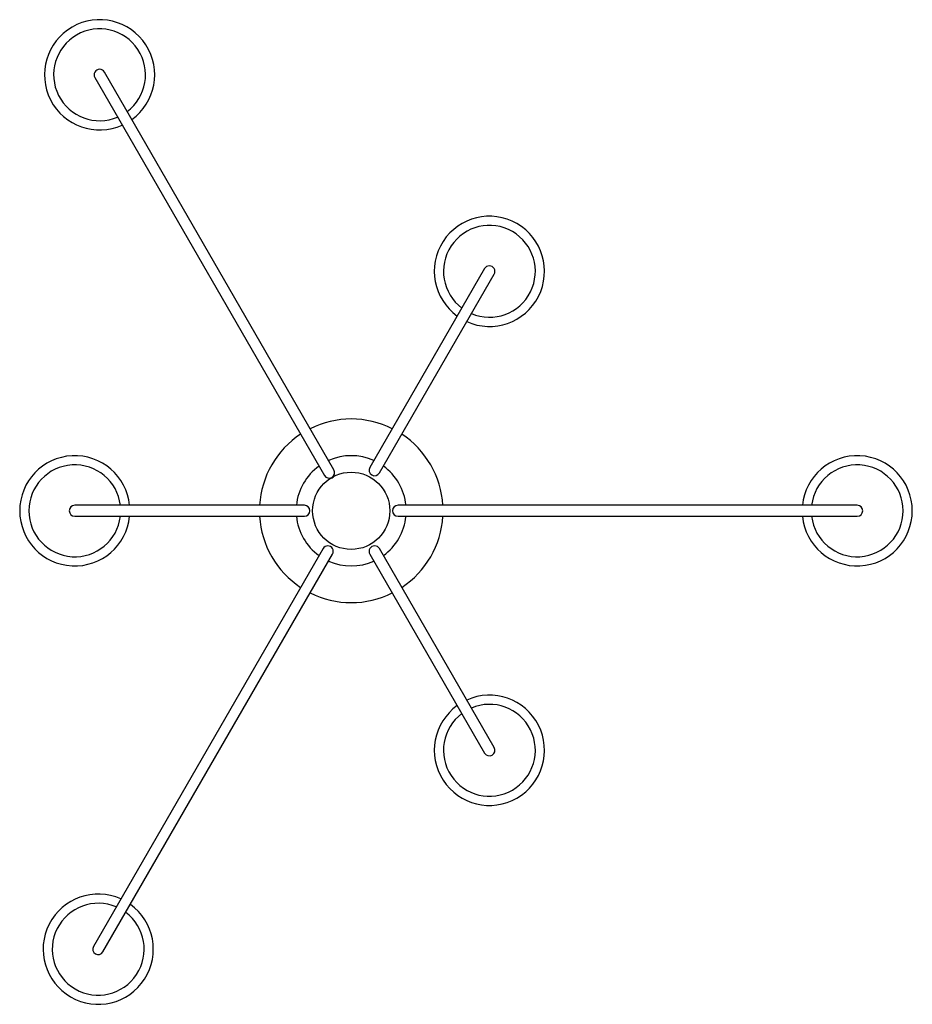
# Paper-space layout '_Inferior' of a CAD drawing. Header units: inches. Extents: x -14.2 to 24.1, y -21.1 to 21.
import ezdxf

# ---------------------------------------------------------------- set-up
doc = ezdxf.new("R2010")
doc.units = ezdxf.units.IN
doc.header["$MEASUREMENT"] = 0

psp = doc.layouts.new('_Inferior')

# ---------------------------------------------------------------- linework, layer by layer
at = {"color": 7, "linetype": 'Continuous', "lineweight": 25}
for p, q in [((-10.992, 18.566), (-1.149, 1.518)), ((-0.74, 1.755), (-10.583, 18.802)), ((5.721, 10.381), (0.799, 1.857)), ((1.209, 1.621), (6.13, 10.145)), ((-2.008, 0.236), (-11.85, 0.236)), ((21.693, 0.236), (2.008, 0.236)), ((-11.85, -0.236), (-2.008, -0.236)), ((2.008, -0.236), (21.693, -0.236)), ((-1.209, -1.621), (-11.051, -18.669)), ((6.13, -10.145), (1.209, -1.621)), ((-10.642, -18.905), (-0.799, -1.857)), ((0.799, -1.857), (5.721, -10.381))]:
    psp.add_line(p, q, dxfattribs=at)
psp.add_circle((0, 0), 1.654, dxfattribs=at)
for centre, radius, start, end in [((-10.787, 18.684), 2.362, 305.7392, 294.2608), ((-10.787, 18.684), 1.969, 306.8921, 293.1079), ((-10.787, 18.684), 1.969, 306.8921, 293.1079), ((-10.787, 18.684), 0.236, 30, 210), ((5.925, 10.263), 2.362, 245.7392, 234.2608), ((5.925, 10.263), 1.969, 246.8921, 233.1079), ((5.925, 10.263), 1.969, 246.8921, 233.1079), ((5.925, 10.263), 0.236, 330, 150), ((0, 0), 3.935, 63.4416, 116.5584), ((0, 0), 3.935, 123.4416, 176.5584), ((0, 0), 3.935, 3.4416, 56.5584), ((-11.85, 0), 2.362, 5.7392, 354.2608), ((0, 0), 2.362, 65.7392, 114.2608), ((21.693, 0), 2.362, 185.7392, 174.2608), ((-11.85, 0), 1.969, 6.8921, 353.1079), ((-11.85, 0), 1.969, 6.8921, 353.1079), ((0, 0), 2.362, 125.7392, 174.2608), ((-0.945, 1.637), 0.236, 210, 30), ((1.004, 1.739), 0.236, 150, 330), ((0, 0), 2.362, 5.7392, 54.2608), ((21.693, 0), 1.969, 186.8921, 173.1079), ((21.693, 0), 1.969, 186.8921, 173.1079), ((-0.935, 1.62), 0.236, 277.9294, 322.0597), ((-11.85, 0), 0.236, 90, 270), ((-2.008, 0), 0.236, 270, 90), ((2.008, 0), 0.236, 90, 270), ((21.693, 0), 0.236, 270, 90), ((0, 0), 3.935, 183.4416, 236.5584), ((0, 0), 2.362, 185.7392, 234.2608), ((0, 0), 2.362, 305.7392, 354.2608), ((0, 0), 3.935, 303.4416, 356.5584), ((-1.004, -1.739), 0.236, 330, 150), ((1.004, -1.739), 0.236, 30, 210), ((0, 0), 2.362, 245.7392, 294.2608), ((0, 0), 3.935, 243.4416, 296.5584), ((5.925, -10.263), 2.362, 125.7392, 114.2608), ((5.925, -10.263), 1.969, 126.8921, 113.1079), ((5.925, -10.263), 1.969, 126.8921, 113.1079), ((5.925, -10.263), 0.236, 210, 30), ((-10.846, -18.787), 2.362, 65.7392, 54.2608), ((-10.846, -18.787), 1.969, 66.8921, 53.1079), ((-10.846, -18.787), 1.969, 66.8921, 53.1079), ((-10.846, -18.787), 0.236, 150, 330)]:
    psp.add_arc(centre, radius, start, end, dxfattribs=at)

doc.saveas('drawing.dxf')
